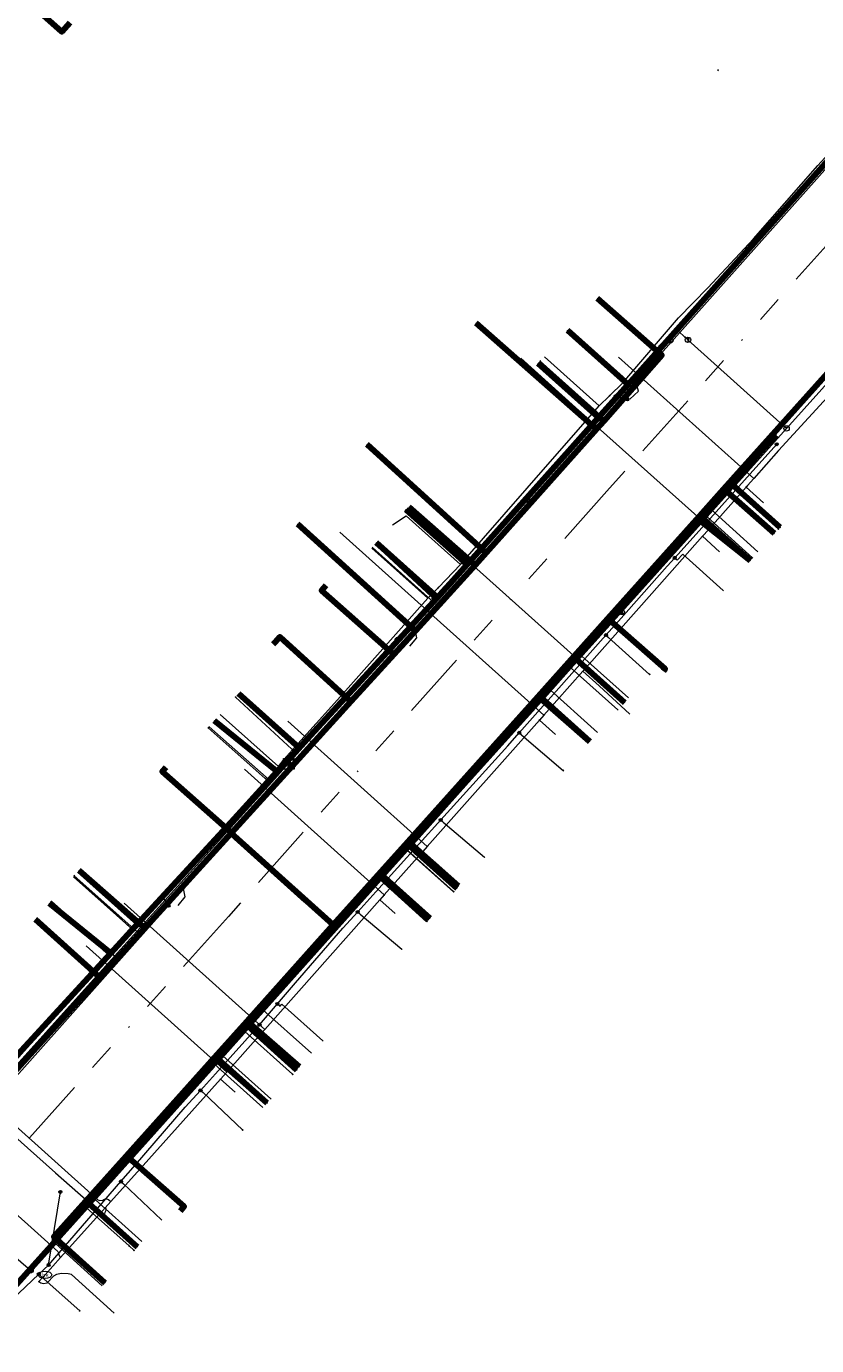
# Model space of a CAD drawing. Header units: metres. Extents: x 98902 to 136161, y 449037 to 499677.
# Tile 69 of 200: x 113226 to 113284, y 483434 to 483532. Entities that reach past the tile are written whole.
import ezdxf
from ezdxf.enums import TextEntityAlignment as Align
from ezdxf.lldxf.tags import DXFTag

# ---------------------------------------------------------------- set-up
doc = ezdxf.new("R2010")
doc.units = ezdxf.units.M
doc.linetypes.add('RI-OVERIG', pattern=[17, 5, -2, 2, -2, 0, -2, 2, -2])
for name, color, linetype, lineweight in [('B-WE-KL-DATA-G', 90, 'KL-DATA-N', 18), ('B-WE-KL-DATA_HULPSTUK-S', 90, 'Continuous', 25), ('B-WE-KL-DATA_KABELBED-G', 90, 'Continuous', 100), ('B-WE-KL-DATA_MANTELBUIS-G', 90, 'Continuous', 100), ('B-WE-KL-ET_LS-G', 190, 'KL-LS-N', 18), ('B-WE-KL-ET_LS_HULPSTUK-S', 190, 'Continuous', 25), ('B-WE-KL-GAS_LD-G', 50, 'KL-GAS-LD-N', 18), ('B-WE-KL-GAS_LD_HULPSTUK-S', 50, 'Continuous', 25), ('B-WE-KL-WATER-G', 170, 'KL-WATER-N', 18), ('B-WE-KL-WATER-S', 170, 'Continuous', 25), ('B-WE-KL-WATER_HULPSTUK-S', 170, 'Continuous', 25), ('B-WE-RI-VRIJVERVAL-G', 210, 'RI-OVERIG', 18), ('B-WE-RI-VRIJVERVAL_HULPSTUK-S', 210, 'Continuous', 25)]:
    doc.layers.add(name, color=color, linetype=linetype, lineweight=lineweight)
doc.styles.add('NLCS-ISO', font='NLCS-ISO.ttf')
doc.styles.get("Standard").update_dxf_attribs({"font": 'arial.ttf'})
tags = doc.linetypes.add('KL-DATA-N', pattern='A,4,-1,[101,NLCS.SHX,S=0.5,R=0,X=0,Y=0],-1,4,-1,["D",Standard,S=1,R=0,X=-0.25,Y=-0.5],-1.5', length=12.5).pattern_tags.tags
tags[18] = DXFTag(74, 10)
tags = doc.linetypes.add('KL-GAS-LD-N', pattern='A,4,-1,[69,NLCS.SHX,S=0.5,R=0,X=0,Y=0],-1,4,-1,["L",Standard,S=1,R=0,X=0.25,Y=-0.5],-2', length=13).pattern_tags.tags
tags[18] = DXFTag(74, 10)
tags = doc.linetypes.add('KL-LS-N', pattern='A,4,-1,[103,NLCS.SHX,S=0.75,R=0,X=0,Y=0],-1,4,-1,["L",Standard,S=1,R=0,X=0,Y=-0.5],-2', length=13).pattern_tags.tags
tags[18] = DXFTag(74, 10)
doc.linetypes.add('KL-WATER-N', pattern='A,7,-0.5,[168,NLCS.SHX,S=0.75,R=0,X=0.75,Y=0],-2', length=9.5)

# ---------------------------------------------------------------- blocks, each defined once
blk = doc.blocks.new('SKL-WTB_HULP_KAST-SO')
at = {"color": 0, "linetype": 'ByBlock', "lineweight": 18}
for points in [[(-2, 2), (2, 2), (2, 1.68), (-2, 1.68)], [(-2, 1.52), (2, 1.52), (2, -2), (-2, -2)]]:
    blk.add_lwpolyline(points, close=True, dxfattribs=at)
at = {"color": 0, "linetype": 'ByBlock', "lineweight": 18, "style": 'NLCS-ISO'}
blk.add_text('kast', height=1.5, dxfattribs=at).set_placement((0, 0), align=Align.MIDDLE_CENTER)
at = {"color": 0, "linetype": 'ByBlock', "lineweight": 18, "style": 'NLCS-ISO', "flags": 1}
for tag, p in [('TYPE', (2.5, 0)), ('OMSCHRIJVING', (2.5, -3)), ('LABEL', (2.5, -1.5))]:
    blk.add_attdef(tag, p, '', height=1, dxfattribs=at)
blk = doc.blocks.new('SKL-WTB_HULP_OVERIG-SO')
at = {"color": 0, "linetype": 'ByBlock', "lineweight": 18}
for points in [[(-0.14, 0.14), (0.14, -0.14)], [(0.14, 0.14), (-0.14, -0.14)]]:
    blk.add_lwpolyline(points, dxfattribs=at)
at = {"color": 0, "linetype": 'ByBlock', "lineweight": 18, "style": 'NLCS-ISO', "flags": 1}
for tag, p in [('TYPE', (1.5, 0)), ('OMSCHRIJVING', (1.5, -3)), ('LABEL', (1.5, -1.5))]:
    blk.add_attdef(tag, p, '', height=1, dxfattribs=at)
blk = doc.blocks.new('SKL-WATER_BRANDKRAAN_BRANDPUT-SO')
at = {"color": 0, "linetype": 'ByBlock', "lineweight": 18}
blk.add_ellipse((0, 0), major_axis=(2.5, 0), ratio=0.54, dxfattribs=at)
at = {"color": 0, "linetype": 'ByBlock', "lineweight": 18, "style": 'NLCS-ISO'}
blk.add_text('bk', height=1.5, dxfattribs=at).set_placement((0.16, 0), align=Align.MIDDLE_CENTER)
blk = doc.blocks.new('SKL-WTB_HULP_BLAASGAT-SO')
at = {"color": 0, "linetype": 'ByBlock', "lineweight": 18}
for points in [[(0.4, 0.73), (-0.4, 0.09)], [(-0.4, 0.73), (0.4, 0.09)], [(0, 0.41), (0, -0.87)]]:
    blk.add_lwpolyline(points, dxfattribs=at)
blk.add_circle((0, 0), 1, dxfattribs=at)
at = {"color": 0, "linetype": 'ByBlock', "lineweight": 18, "style": 'NLCS-ISO', "flags": 1}
for tag, p in [('TYPE', (1.5, 0)), ('OMSCHRIJVING', (1.5, -3)), ('LABEL', (1.5, -1.5))]:
    blk.add_attdef(tag, p, '', height=1, dxfattribs=at)
blk = doc.blocks.new('SKL-WTB_HULP_SIFON-SO')
at = {"linetype": 'ByBlock', "lineweight": 18}
h = blk.add_hatch(color=0, dxfattribs=at)
h.dxf.hatch_style = 1
h.paths.add_polyline_path([(0.13, -0.53), (-0.13, -0.53), (-0.13, -0.8), (0.13, -0.8)])
at = {"color": 0, "linetype": 'ByBlock', "lineweight": 18}
blk.add_lwpolyline([(0.33, 0.8), (0.33, -0.53), (-0.33, -0.53), (-0.33, 0.8)], dxfattribs=at)
blk.add_lwpolyline([(0.13, -0.8), (-0.13, -0.8), (-0.13, -0.53), (0.13, -0.53)], close=True, dxfattribs=at)
blk.add_circle((0, 0), 1, dxfattribs=at)
at = {"color": 0, "linetype": 'ByBlock', "lineweight": 18, "style": 'NLCS-ISO', "flags": 1}
for tag, p in [('TYPE', (1.5, 0)), ('OMSCHRIJVING', (1.5, -3)), ('LABEL', (1.5, -1.5))]:
    blk.add_attdef(tag, p, '', height=1, dxfattribs=at)
blk = doc.blocks.new('SKL-WTB_HULP_T STUK-SO')
at = {"color": 0, "linetype": 'ByBlock', "lineweight": 18}
blk.add_circle((0, 0), 1, dxfattribs=at)
at = {"color": 0, "linetype": 'ByBlock', "lineweight": -2, "style": 'NLCS-ISO'}
blk.add_text('T', height=1, dxfattribs=at).set_placement((0, 0), align=Align.MIDDLE_CENTER)
at = {"color": 0, "linetype": 'ByBlock', "lineweight": 18, "style": 'NLCS-ISO', "flags": 1}
for tag, p in [('TYPE', (1.5, 0)), ('OMSCHRIJVING', (1.5, -3)), ('LABEL', (1.5, -1.5))]:
    blk.add_attdef(tag, p, '', height=1, dxfattribs=at)
blk = doc.blocks.new('SKL-WTB_HULP_MOF-SO')
at = {"linetype": 'ByBlock', "lineweight": 18}
h = blk.add_hatch(color=0, dxfattribs=at)
h.dxf.hatch_style = 1
h.paths.add_polyline_path([(-0.5625, 0, 1), (0.5625, 0, 1)])
at = {"color": 0, "linetype": 'ByBlock', "lineweight": 18}
blk.add_circle((0, 0), 0.5625, dxfattribs=at)
at = {"color": 0, "linetype": 'ByBlock', "lineweight": 18, "style": 'NLCS-ISO', "flags": 1}
for tag, p in [('TYPE', (1.5, 0)), ('OMSCHRIJVING', (1.5, -3)), ('LABEL', (1.5, -1.5))]:
    blk.add_attdef(tag, p, '', height=1, dxfattribs=at)
blk = doc.blocks.new('SRI-HULP_OVERIG-SO')
at = {"color": 0, "linetype": 'ByBlock', "lineweight": 18}
for points in [[(-0.14, 0.14), (0.14, -0.14)], [(0.14, 0.14), (-0.14, -0.14)]]:
    blk.add_lwpolyline(points, dxfattribs=at)
at = {"color": 0, "linetype": 'ByBlock', "lineweight": 18, "style": 'NLCS-ISO', "flags": 1}
for tag, p in [('TYPE', (1.5, 0)), ('OMSCHRIJVING', (1.5, -3)), ('LABEL', (1.5, -1.5))]:
    blk.add_attdef(tag, p, '', height=1, dxfattribs=at)

msp = doc.modelspace()

# ---------------------------------------------------------------- linework, layer by layer
at = {"layer": 'B-WE-KL-DATA-G', "flags": 128}
for points in [[(113222.084, 483451.693), (113231.834, 483462.627), (113233.026, 483464.069), (113233.417, 483464.47), (113238.737, 483470.378), (113244.312, 483476.541), (113244.74, 483477.075), (113245.762, 483478.221), (113248.694, 483481.495), (113255.418, 483489.033), (113256.192, 483489.838), (113257.84, 483491.548), (113262.78, 483497.208), (113268.131, 483503.323), (113268.914, 483504.078), (113269.886, 483505.037), (113274.037, 483509.849), (113276.201, 483512.078), (113279.605, 483515.717), (113284.378, 483521.18), (113289.581, 483526.857), (113290.412, 483529.429), (113289.508, 483530.566), (113283.602, 483535.809), (113280.879, 483538.274), (113278.87, 483540.093), (113278.403, 483540.515), (113274.223, 483544.3), (113271.777, 483546.476), (113269.598, 483548.415), (113264.755, 483552.725), (113262.497, 483554.747), (113260.265, 483556.739), (113257.093, 483559.547), (113256.198, 483560.372), (113255.867, 483560.66), (113253.451, 483562.764), (113251.971, 483564.117), (113251.243, 483564.515)], [(113269.886, 483505.037), (113274.037, 483509.849), (113276.201, 483512.078), (113279.605, 483515.717), (113284.378, 483521.18), (113289.581, 483526.857), (113290.412, 483529.429), (113289.508, 483530.566), (113283.602, 483535.809)], [(113228.834, 483531.767), (113228.232, 483531.098), (113224.144, 483534.776), (113217.988, 483527.926), (113215.649, 483525.322), (113209.699, 483518.701), (113201.441, 483526.075), (113201.047, 483525.634), (113196.678, 483520.799), (113196.455, 483520.999)], [(113222.084, 483451.693), (113223.116, 483450.502), (113227.763, 483446.365), (113230.04, 483444.344), (113230.476, 483444.566), (113231.509, 483446.139), (113233.075, 483447.608), (113239.355, 483454.615), (113240.769, 483456.211), (113242.945, 483458.667), (113244.647, 483460.542), (113248.311, 483464.625), (113251.896, 483468.531), (113252.672, 483469.425), (113253.628, 483470.527), (113264.284, 483482.424), (113265.317, 483483.525), (113266.632, 483484.928), (113276.196, 483495.842), (113277.213, 483496.928), (113277.938, 483497.702), (113281.691, 483501.897), (113289.636, 483510.816), (113299.311, 483521.47), (113299.662, 483521.804), (113300.214, 483521.432), (113300.798, 483522.094), (113305.007, 483526.793), (113306.634, 483528.13), (113310.033, 483528.379), (113311.986, 483528.222), (113313.992, 483527.706), (113316.891, 483526.693), (113318.913, 483526.082), (113321.17, 483525.519), (113324.267, 483525.249), (113327.536, 483525.31), (113330.623, 483525.421), (113331.242, 483525.499)], [(113277.938, 483497.702), (113281.691, 483501.897), (113289.636, 483510.816), (113299.311, 483521.47), (113299.662, 483521.804), (113300.214, 483521.432), (113300.994, 483520.906), (113302.63, 483519.516)], [(113267.977, 483511.33), (113272.799, 483507.086), (113268.47, 483502.195), (113267.929, 483501.583), (113259.751, 483492.405), (113258.92, 483491.492), (113254.486, 483486.618), (113252.888, 483484.861), (113249.695, 483481.352), (113245.32, 483476.543), (113245.093, 483476.74)], [(113245.093, 483476.74), (113245.32, 483476.543), (113240.839, 483471.618), (113240.801, 483471.576), (113248.391, 483464.766), (113251.732, 483468.497), (113253.938, 483470.954), (113263.604, 483481.745), (113268.784, 483487.529), (113275.605, 483495.144), (113277.406, 483497.155), (113289.66, 483510.836), (113289.882, 483510.638), (113289.993, 483510.539), (113290.104, 483510.439)], [(113258.984, 483509.5), (113267.929, 483501.583), (113259.751, 483492.405), (113258.92, 483491.492), (113254.486, 483486.618), (113252.888, 483484.861), (113249.695, 483481.352), (113245.32, 483476.543), (113245.093, 483476.74)], [(113265.701, 483508.792), (113269.886, 483505.037)], [(113263.616, 483506.468), (113268.47, 483502.195), (113267.929, 483501.583), (113259.751, 483492.405), (113258.92, 483491.492), (113254.486, 483486.618), (113252.888, 483484.861), (113249.695, 483481.352), (113245.32, 483476.543), (113245.093, 483476.74)], [(113264.066, 483506.97), (113268.131, 483503.323)], [(113268.914, 483504.078), (113269.886, 483505.037)], [(113268.131, 483503.323), (113268.914, 483504.078)], [(113257.84, 483491.548), (113262.78, 483497.208), (113268.131, 483503.323)], [(113250.871, 483500.483), (113259.751, 483492.405), (113258.92, 483491.492), (113254.486, 483486.618), (113252.888, 483484.861), (113249.695, 483481.352), (113245.32, 483476.543), (113245.093, 483476.74)], [(113277.213, 483496.928), (113277.938, 483497.702)], [(113277.938, 483497.702), (113281.633, 483494.386)], [(113245.093, 483476.74), (113245.32, 483476.543), (113240.839, 483471.618), (113240.801, 483471.576), (113248.391, 483464.766), (113251.732, 483468.497), (113253.938, 483470.954), (113263.604, 483481.745), (113268.784, 483487.529), (113275.605, 483495.144), (113277.406, 483497.155), (113281.16, 483493.852)], [(113276.196, 483495.842), (113277.213, 483496.928)], [(113253.993, 483495.828), (113258.92, 483491.492), (113254.486, 483486.618), (113252.888, 483484.861), (113249.695, 483481.352), (113245.32, 483476.543), (113245.093, 483476.74)], [(113266.632, 483484.928), (113276.196, 483495.842)], [(113276.196, 483495.842), (113279.931, 483492.49)], [(113245.093, 483476.74), (113245.32, 483476.543), (113240.839, 483471.618), (113240.801, 483471.576), (113248.391, 483464.766), (113251.732, 483468.497), (113253.938, 483470.954), (113263.604, 483481.745), (113268.784, 483487.529), (113275.605, 483495.144), (113279.357, 483491.843)], [(113252.799, 483494.482), (113253.798, 483495.152), (113257.84, 483491.548)], [(113245.743, 483494.571), (113254.486, 483486.618), (113252.888, 483484.861), (113249.695, 483481.352), (113245.32, 483476.543), (113245.093, 483476.74)], [(113251.253, 483492.75), (113255.418, 483489.033)], [(113256.192, 483489.838), (113257.84, 483491.548)], [(113247.841, 483489.976), (113247.507, 483489.597), (113252.888, 483484.861), (113249.695, 483481.352), (113245.32, 483476.543), (113245.093, 483476.74)], [(113255.418, 483489.033), (113256.192, 483489.838)], [(113245.762, 483478.221), (113248.694, 483481.495), (113255.418, 483489.033)], [(113272.909, 483483.624), (113273.045, 483483.779), (113268.784, 483487.529), (113263.604, 483481.745), (113253.938, 483470.954), (113251.732, 483468.497), (113248.391, 483464.766), (113240.801, 483471.576), (113240.839, 483471.618), (113245.32, 483476.543), (113245.093, 483476.74)], [(113244.089, 483485.794), (113244.43, 483486.167), (113249.695, 483481.352), (113245.32, 483476.543), (113245.093, 483476.74)], [(113265.317, 483483.525), (113266.632, 483484.928)], [(113266.632, 483484.928), (113270.312, 483481.627)], [(113264.284, 483482.424), (113265.317, 483483.525)], [(113241.469, 483482.052), (113245.762, 483478.221)], [(113253.628, 483470.527), (113264.284, 483482.424)], [(113264.284, 483482.424), (113268.02, 483479.073)], [(113245.093, 483476.74), (113245.32, 483476.543), (113240.839, 483471.618), (113240.801, 483471.576), (113248.391, 483464.766), (113251.732, 483468.497), (113253.938, 483470.954), (113263.604, 483481.745), (113267.411, 483478.394)], [(113239.991, 483480.396), (113244.312, 483476.541)], [(113244.74, 483477.075), (113245.762, 483478.221)], [(113244.312, 483476.541), (113244.74, 483477.075)], [(113245.093, 483476.74), (113245.32, 483476.543), (113240.839, 483471.618), (113240.801, 483471.576), (113234.386, 483464.525), (113231.062, 483460.871), (113222.279, 483451.217), (113216.733, 483445.294), (113211.415, 483450.03), (113211.552, 483450.185)], [(113245.093, 483476.74), (113245.32, 483476.543), (113240.839, 483471.618), (113240.801, 483471.576), (113234.386, 483464.525), (113231.062, 483460.871), (113222.279, 483451.217), (113217.536, 483455.391)], [(113245.093, 483476.74), (113245.32, 483476.543), (113240.839, 483471.618), (113240.801, 483471.576), (113234.386, 483464.525), (113231.062, 483460.871), (113226.264, 483465.175)], [(113231.424, 483438.184), (113227.645, 483441.6), (113233.032, 483447.615), (113239.6, 483454.949), (113242.001, 483457.63), (113248.391, 483464.766), (113240.801, 483471.576), (113240.839, 483471.618), (113245.32, 483476.543), (113245.093, 483476.74)], [(113245.093, 483476.74), (113245.32, 483476.543), (113240.839, 483471.618), (113240.801, 483471.576), (113234.386, 483464.525), (113229.511, 483468.815)], [(113237.038, 483443.542), (113237.309, 483443.851), (113233.032, 483447.615), (113239.6, 483454.949), (113242.001, 483457.63), (113248.391, 483464.766), (113240.801, 483471.576), (113240.839, 483471.618), (113245.32, 483476.543), (113245.093, 483476.74)], [(113233.417, 483464.47), (113238.737, 483470.378), (113244.312, 483476.541)], [(113235.948, 483476.465), (113235.679, 483476.159), (113240.839, 483471.618), (113245.32, 483476.543), (113245.093, 483476.74)], [(113245.093, 483476.74), (113245.32, 483476.543), (113240.839, 483471.618), (113240.801, 483471.576), (113248.391, 483464.766), (113242.001, 483457.63), (113239.6, 483454.949), (113243.463, 483451.548)], [(113245.093, 483476.74), (113245.32, 483476.543), (113240.839, 483471.618), (113240.801, 483471.576), (113248.391, 483464.766), (113242.001, 483457.63), (113245.871, 483454.225)], [(113245.093, 483476.74), (113245.32, 483476.543), (113240.839, 483471.618), (113240.801, 483471.576), (113248.391, 483464.766), (113251.732, 483468.497), (113253.938, 483470.954), (113257.695, 483467.647)], [(113245.093, 483476.74), (113245.32, 483476.543), (113240.839, 483471.618), (113240.801, 483471.576), (113248.391, 483464.766), (113251.732, 483468.497), (113255.424, 483465.117)], [(113252.672, 483469.425), (113253.628, 483470.527)], [(113253.628, 483470.527), (113257.309, 483467.224)], [(113251.896, 483468.531), (113252.672, 483469.425)], [(113229.083, 483468.336), (113233.417, 483464.47)], [(113242.945, 483458.667), (113244.647, 483460.542), (113248.311, 483464.625), (113251.896, 483468.531)], [(113251.896, 483468.531), (113255.544, 483465.257)], [(113227.467, 483466.524), (113231.834, 483462.627)], [(113233.026, 483464.069), (113233.417, 483464.47)], [(113231.834, 483462.627), (113233.026, 483464.069)], [(113222.084, 483451.693), (113231.834, 483462.627)], [(113240.769, 483456.211), (113242.945, 483458.667)], [(113242.945, 483458.667), (113246.771, 483455.234)], [(113239.355, 483454.615), (113240.769, 483456.211)], [(113231.509, 483446.139), (113233.075, 483447.608), (113239.355, 483454.615)], [(113239.355, 483454.615), (113243.155, 483451.205)], [(113222.084, 483451.693), (113223.116, 483450.502), (113227.763, 483446.365), (113230.04, 483444.344)], [(113230.476, 483444.566), (113231.509, 483446.139)], [(113230.04, 483444.344), (113227.475, 483441.345), (113231.234, 483437.973)], [(113230.04, 483444.344), (113230.476, 483444.566)], [(113230.476, 483444.566), (113234.172, 483441.248)]]:
    msp.add_lwpolyline(points, dxfattribs=at)
at = {"layer": 'B-WE-KL-DATA_KABELBED-G', "flags": 128}
for points in [[(113228.834, 483531.767), (113228.232, 483531.098), (113224.144, 483534.776)], [(113215.651, 483445.041), (113215.652, 483445.042), (113217.299, 483446.834), (113219.284, 483448.995), (113221.921, 483451.864), (113231.863, 483462.683), (113233.891, 483464.89), (113244.238, 483476.149), (113245.86, 483477.913), (113256.131, 483489.091), (113256.533, 483489.528), (113257.106, 483490.151), (113258.339, 483491.532), (113265.898, 483500), (113268.097, 483502.464), (113268.493, 483502.907), (113270.289, 483504.919), (113289.236, 483526.143)], [(113267.977, 483511.33), (113272.799, 483507.086), (113268.47, 483502.195)], [(113277.406, 483497.155), (113289.66, 483510.836)], [(113258.984, 483509.5), (113267.929, 483501.583)], [(113268.493, 483502.907), (113270.289, 483504.919), (113265.819, 483508.924)], [(113263.616, 483506.468), (113268.47, 483502.195)], [(113268.493, 483502.907), (113268.097, 483502.464), (113263.616, 483506.468)], [(113267.929, 483501.583), (113259.751, 483492.405)], [(113268.47, 483502.195), (113267.929, 483501.583)], [(113278.288, 483497.835), (113280.224, 483500), (113281.277, 483501.177)], [(113250.871, 483500.483), (113259.751, 483492.405)], [(113224.247, 483437.372), (113226.18, 483439.535), (113227.449, 483440.955), (113227.841, 483441.394), (113230.246, 483444.084), (113239.435, 483454.365), (113239.506, 483454.444), (113239.827, 483454.804), (113242.032, 483457.271), (113251.621, 483468), (113252.016, 483468.441), (113254.018, 483470.681), (113263.409, 483481.188), (113263.802, 483481.627), (113266.406, 483484.541), (113275.595, 483494.822), (113277.992, 483497.504), (113278.288, 483497.835)], [(113275.595, 483494.822), (113277.992, 483497.504), (113281.557, 483494.301)], [(113275.605, 483495.144), (113277.406, 483497.155)], [(113281.16, 483493.852), (113277.406, 483497.155)], [(113253.993, 483495.828), (113258.92, 483491.492)], [(113256.533, 483489.528), (113257.106, 483490.151), (113258.339, 483491.532), (113253.797, 483495.601)], [(113268.784, 483487.529), (113275.605, 483495.144)], [(113275.595, 483494.822), (113279.353, 483491.845)], [(113279.357, 483491.843), (113275.605, 483495.144)], [(113245.743, 483494.571), (113254.486, 483486.618)], [(113256.533, 483489.528), (113256.131, 483489.091), (113251.601, 483493.139)], [(113259.751, 483492.405), (113258.92, 483491.492)], [(113258.92, 483491.492), (113254.486, 483486.618)], [(113247.841, 483489.976), (113247.507, 483489.597), (113252.888, 483484.861)], [(113263.604, 483481.745), (113268.784, 483487.529)], [(113272.909, 483483.624), (113273.045, 483483.779), (113268.784, 483487.529)], [(113244.089, 483485.794), (113244.43, 483486.167), (113249.695, 483481.352)], [(113254.486, 483486.618), (113252.888, 483484.861)], [(113243.933, 483485.619), (113244.089, 483485.794), (113243.933, 483485.619)], [(113252.888, 483484.861), (113249.695, 483481.352)], [(113263.409, 483481.188), (113263.802, 483481.627), (113266.406, 483484.541), (113270.015, 483481.297)], [(113244.238, 483476.149), (113245.86, 483477.913), (113241.368, 483481.939)], [(113249.695, 483481.352), (113245.32, 483476.543)], [(113253.938, 483470.954), (113263.604, 483481.745)], [(113263.409, 483481.188), (113263.802, 483481.627), (113267.411, 483478.394)], [(113267.411, 483478.394), (113263.604, 483481.745)], [(113244.238, 483476.149), (113239.571, 483479.924)], [(113235.948, 483476.465), (113235.679, 483476.159), (113240.839, 483471.618)], [(113245.32, 483476.543), (113240.839, 483471.618)], [(113245.093, 483476.74), (113245.32, 483476.543)], [(113240.801, 483471.576), (113234.386, 483464.525)], [(113240.839, 483471.618), (113240.801, 483471.576)], [(113248.391, 483464.766), (113240.801, 483471.576)], [(113251.621, 483468), (113252.016, 483468.441), (113254.018, 483470.681), (113257.558, 483467.501)], [(113251.732, 483468.497), (113253.938, 483470.954)], [(113257.695, 483467.647), (113253.938, 483470.954)], [(113229.511, 483468.815), (113234.386, 483464.525)], [(113231.863, 483462.683), (113233.891, 483464.89), (113229.511, 483468.815)], [(113248.391, 483464.766), (113251.732, 483468.497)], [(113251.621, 483468), (113252.016, 483468.441), (113255.554, 483465.269)], [(113255.424, 483465.117), (113251.732, 483468.497)], [(113231.863, 483462.683), (113227.315, 483466.353)], [(113231.062, 483460.871), (113226.264, 483465.175)], [(113234.386, 483464.525), (113231.062, 483460.871)], [(113242.001, 483457.63), (113248.391, 483464.766)], [(113231.062, 483460.871), (113222.279, 483451.217)], [(113239.6, 483454.949), (113242.001, 483457.63)], [(113245.871, 483454.225), (113242.001, 483457.63)], [(113239.435, 483454.365), (113239.506, 483454.444), (113239.827, 483454.804), (113242.032, 483457.271), (113245.667, 483454.004)], [(113233.032, 483447.615), (113239.6, 483454.949)], [(113239.435, 483454.365), (113239.506, 483454.444), (113239.827, 483454.804), (113243.463, 483451.548)], [(113243.463, 483451.548), (113239.6, 483454.949)], [(113231.424, 483438.184), (113227.645, 483441.6), (113233.032, 483447.615)], [(113237.038, 483443.542), (113237.309, 483443.851), (113233.032, 483447.615)], [(113227.449, 483440.955), (113227.841, 483441.394), (113230.246, 483444.084), (113233.828, 483440.865)], [(113227.449, 483440.955), (113227.841, 483441.394), (113231.424, 483438.185)]]:
    msp.add_lwpolyline(points, dxfattribs=at)
at = {"layer": 'B-WE-KL-DATA_MANTELBUIS-G', "flags": 128}
msp.add_lwpolyline([(113241.117, 483471.292), (113246.327, 483466.617)], dxfattribs=at)
at = {"layer": 'B-WE-KL-ET_LS-G', "flags": 128}
for points in [[(113304.122, 483363.252), (113302.908, 483361.904), (113282.972, 483379.781), (113269.915, 483391.487), (113269.823, 483391.744), (113269.889, 483391.97), (113270.758, 483392.939), (113270.79, 483393.056), (113270.745, 483393.156), (113263.867, 483399.322), (113262.776, 483399.096), (113261.969, 483399.046), (113261.308, 483399.121), (113255.891, 483403.954), (113236.203, 483421.52), (113221.564, 483434.581), (113221.464, 483434.787), (113221.349, 483436.722), (113221.252, 483436.925), (113214.403, 483443.193), (113215.891, 483443.496), (113222.018, 483450.364), (113237.275, 483467.467), (113254.47, 483486.743), (113270.85, 483505.104), (113287.142, 483523.367), (113290.349, 483526.962), (113290.451, 483528.686), (113289.89, 483530.447), (113256.043, 483560.617), (113254.826, 483561.702), (113252.809, 483563.5), (113250.195, 483564.748), (113247.404, 483564.405), (113242.09, 483569.141), (113242.288, 483572.068), (113241.073, 483574.784), (113240.472, 483575.321), (113231.762, 483582.993), (113221.831, 483591.888), (113216.255, 483596.845), (113204.286, 483607.485)], [(113270.107, 483504.845), (113269.923, 483505.015), (113265.774, 483508.873)], [(113215.83, 483444.6), (113216.12, 483444.63), (113217.16, 483445.83), (113218.64, 483447.55), (113219.654, 483448.722), (113221.525, 483450.884), (113224.74, 483454.6), (113224.82, 483454.69), (113230.71, 483461.29), (113231.763, 483462.472), (113233.488, 483464.408), (113235.68, 483466.87), (113236.68, 483467.99), (113236.79, 483468.11), (113240.62, 483472.3), (113242.96, 483474.86), (113243.517, 483475.47), (113245.505, 483477.649), (113249.12, 483481.61), (113253.09, 483485.95), (113253.17, 483486.03), (113255.27, 483488.37), (113255.84, 483489.004), (113258.147, 483491.568), (113259.48, 483493.05), (113265.1, 483499.28), (113266.63, 483501.05), (113267.942, 483502.487), (113269.36, 483504.04), (113270.107, 483504.845), (113271.16, 483505.98), (113272.71, 483507.76)], [(113267.942, 483502.487), (113267.757, 483502.656), (113267.957, 483502.875), (113263.766, 483506.635)], [(113270.41, 483503.813), (113271.052, 483504.425), (113270.85, 483505.104)], [(113269.36, 483504.04), (113270.23, 483503.82), (113270.23, 483503.81)], [(113242.91, 483457.36), (113244.243, 483458.902), (113245.59, 483460.46), (113249.1, 483464.52), (113250.201, 483465.738), (113251.54, 483467.22), (113256.366, 483472.566), (113257.57, 483473.9), (113261.34, 483478.07), (113262.199, 483479.04), (113263.58, 483480.6), (113268.639, 483486.293), (113269.56, 483487.33), (113273.19, 483491.41), (113273.751, 483492.035), (113275.55, 483494.04), (113279.35, 483498.27), (113281.32, 483500.47)], [(113258.147, 483491.568), (113257.961, 483491.735), (113253.721, 483495.515)], [(113255.84, 483489.004), (113255.654, 483489.171), (113251.492, 483493.017)], [(113273.751, 483492.035), (113273.937, 483491.868), (113274.338, 483492.315), (113277.349, 483489.613)], [(113253.17, 483486.03), (113253.09, 483485.95), (113253.09, 483485.96)], [(113254.062, 483485.473), (113254.592, 483486.083), (113254.47, 483486.743)], [(113268.639, 483486.293), (113268.825, 483486.127), (113271.885, 483483.382)], [(113245.505, 483477.649), (113245.321, 483477.818), (113241.138, 483481.68)], [(113243.517, 483475.47), (113243.332, 483475.638), (113239.107, 483479.404)], [(113262.199, 483479.04), (113262.386, 483478.874), (113265.474, 483476.235)], [(113256.366, 483472.566), (113256.552, 483472.399), (113259.628, 483469.809)], [(113233.488, 483464.408), (113233.301, 483464.575), (113229.151, 483468.412)], [(113236.868, 483466.205), (113237.378, 483466.862), (113237.275, 483467.467)], [(113231.763, 483462.472), (113231.576, 483462.639), (113227.425, 483466.476)], [(113235.68, 483466.87), (113236.15, 483466.2), (113236.15, 483466.19)], [(113250.201, 483465.738), (113250.387, 483465.571), (113253.484, 483462.961)], [(113244.243, 483458.902), (113244.432, 483458.739), (113244.564, 483458.891), (113247.604, 483456.163)], [(113222.74, 483433.73), (113223, 483435.52), (113226.521, 483438.833), (113227.24, 483439.51), (113228.82, 483441.33), (113232.618, 483445.713), (113233.69, 483446.95), (113237.4, 483451.23), (113238.528, 483452.484), (113239.63, 483453.71), (113242.91, 483457.36)], [(113238.528, 483452.484), (113238.714, 483452.317), (113241.66, 483449.539)], [(113232.618, 483445.713), (113232.807, 483445.549), (113235.631, 483442.874)], [(113227.24, 483439.51), (113228.12, 483444.94)], [(113226.521, 483438.833), (113226.692, 483438.651), (113229.555, 483436.102)]]:
    msp.add_lwpolyline(points, dxfattribs=at)
at = {"layer": 'B-WE-KL-GAS_LD-G', "flags": 128}
for points in [[(113300.239, 483521.824), (113294.306, 483515.275), (113282.057, 483501.644)], [(113273.62, 483508.412), (113273.42, 483508.189), (113270.415, 483504.839), (113269.408, 483503.715), (113268.273, 483502.458), (113262.765, 483496.359)], [(113265.841, 483508.948), (113270.415, 483504.839)], [(113274.508, 483508.427), (113274.024, 483508.862), (113273.62, 483508.412)], [(113282.057, 483501.644), (113274.732, 483508.226), (113274.508, 483508.427)], [(113268.273, 483502.458), (113263.699, 483506.56)], [(113282.057, 483501.644), (113278.068, 483497.205), (113276.15, 483495.07), (113269.811, 483488.015)], [(113278.068, 483497.205), (113281.444, 483494.176)], [(113262.765, 483496.359), (113258.365, 483491.486), (113255.863, 483488.715), (113245.909, 483477.692), (113243.817, 483475.375), (113233.79, 483464.272), (113232.142, 483462.447), (113221.688, 483450.87), (113220.88, 483449.975), (113220.251, 483449.27), (113217.582, 483446.279), (113225.909, 483439.127)], [(113258.365, 483491.486), (113253.787, 483495.59)], [(113276.15, 483495.07), (113279.529, 483492.042)], [(113255.863, 483488.715), (113251.294, 483492.795)], [(113269.811, 483488.015), (113266.068, 483483.85), (113264.089, 483481.647), (113253.912, 483470.321), (113251.926, 483468.111), (113241.819, 483456.862), (113240.18, 483455.039), (113230.054, 483443.77), (113229.091, 483442.698), (113227.903, 483441.363), (113225.909, 483439.127)], [(113266.068, 483483.85), (113269.521, 483480.746)], [(113245.909, 483477.692), (113241.266, 483481.824)], [(113264.089, 483481.647), (113267.549, 483478.547)], [(113243.817, 483475.375), (113239.172, 483479.477)], [(113253.912, 483470.321), (113257.324, 483467.241)], [(113233.79, 483464.272), (113229.154, 483468.415)], [(113251.926, 483468.111), (113255.35, 483465.041)], [(113232.142, 483462.447), (113227.445, 483466.499)], [(113241.819, 483456.862), (113245.372, 483453.676)], [(113240.18, 483455.039), (113243.743, 483451.861)], [(113230.054, 483443.77), (113233.218, 483440.933)], [(113227.903, 483441.363), (113231.42, 483438.181)], [(113233.218, 483440.933), (113233.59, 483440.599)], [(113225.909, 483439.127), (113221.531, 483434.215)]]:
    msp.add_lwpolyline(points, dxfattribs=at)
at = {"layer": 'B-WE-KL-WATER-G', "flags": 128}
for points in [[(113299.876, 483520.236), (113299.534, 483519.854), (113299.272, 483519.562), (113299.008, 483519.267), (113298.399, 483518.588), (113293.44, 483513.056), (113281.46, 483500), (113279.614, 483497.92), (113279.155, 483497.403), (113279.041, 483497.275), (113276.369, 483494.264), (113275.905, 483493.741), (113275.809, 483493.633), (113272.04, 483489.387), (113267.188, 483483.921), (113266.922, 483483.622), (113264.027, 483480.359), (113263.695, 483479.986), (113255.37, 483470.607), (113255.038, 483470.232), (113252.178, 483467.011), (113251.846, 483466.637), (113243.301, 483457.011), (113242.836, 483456.487), (113240.487, 483453.84), (113240.022, 483453.317), (113234.049, 483446.659)], [(113276.369, 483494.264), (113266.389, 483503.209), (113262.31, 483506.865)], [(113279.614, 483497.92), (113269.562, 483506.949)], [(113279.041, 483497.275), (113280.336, 483496.12)], [(113264.027, 483480.359), (113253.709, 483489.614), (113248.882, 483493.944)], [(113267.188, 483483.921), (113256.889, 483493.159)], [(113275.809, 483493.633), (113277.08, 483492.49)], [(113266.922, 483483.622), (113268.144, 483482.525)], [(113268.144, 483482.525), (113270.421, 483480.433)], [(113263.695, 483479.986), (113264.898, 483478.906)], [(113255.37, 483470.607), (113245.002, 483479.907)], [(113252.178, 483467.011), (113241.791, 483476.328)], [(113255.038, 483470.232), (113256.191, 483469.198)], [(113243.301, 483457.011), (113232.863, 483466.374)], [(113251.846, 483466.637), (113252.981, 483465.619)], [(113240.487, 483453.84), (113230.032, 483463.218)], [(113242.836, 483456.487), (113243.92, 483455.515)], [(113213.636, 483453.348), (113217.816, 483449.599), (113227.933, 483440.525), (113227.98, 483440.414), (113228.007, 483440.296), (113228.072, 483440.115), (113228.093, 483440.087), (113228.131, 483440.063)], [(113221.042, 483453.196), (113230.901, 483444.352), (113231.053, 483444.315), (113231.268, 483444.337), (113231.408, 483444.391), (113231.55, 483444.416), (113231.69, 483444.373), (113231.873, 483444.233)], [(113240.022, 483453.317), (113241.09, 483452.359)], [(113234.049, 483446.659), (113231.873, 483444.233), (113231.453, 483443.765), (113228.131, 483440.063), (113226.98, 483438.781), (113226.853, 483438.639)], [(113232.234, 483442.484), (113231.448, 483443.19), (113231.418, 483443.28), (113231.438, 483443.441), (113231.511, 483443.587), (113231.514, 483443.672), (113231.496, 483443.729), (113231.453, 483443.765)], [(113232.121, 483435.937), (113228.938, 483438.81), (113228.697, 483438.866), (113228.205, 483438.884), (113227.84, 483438.796), (113227.616, 483438.687), (113227.513, 483438.579)], [(113226.527, 483438.275), (113226.853, 483438.639)], [(113226.527, 483438.275), (113226.671, 483438.192), (113226.866, 483438.14), (113227.132, 483438.186), (113227.3, 483438.346), (113227.513, 483438.579)]]:
    msp.add_lwpolyline(points, dxfattribs=at)
at = {"layer": 'B-WE-RI-VRIJVERVAL-G', "flags": 128}
for points in [[(113297.5, 483529.2), (113268.9, 483497.2)], [(113268.9, 483497.2), (113240.6, 483465.4)], [(113240.6, 483465.4), (113221.98, 483444.7)]]:
    msp.add_lwpolyline(points, dxfattribs=at)

# ---------------------------------------------------------------- block references
at = {"layer": 'B-WE-KL-DATA_HULPSTUK-S', "xscale": 0.2, "yscale": 0.2, "zscale": 0.2}
for name, p in [('SKL-WTB_HULP_OVERIG-SO', (113265.819, 483508.924)), ('SKL-WTB_HULP_OVERIG-SO', (113263.616, 483506.468)), ('SKL-WTB_HULP_OVERIG-SO', (113268.914, 483504.078)), ('SKL-WTB_HULP_MOF-SO', (113268.493, 483502.907)), ('SKL-WTB_HULP_OVERIG-SO', (113268.493, 483502.907)), ('SKL-WTB_HULP_OVERIG-SO', (113268.493, 483502.907)), ('SKL-WTB_HULP_OVERIG-SO', (113281.277, 483501.177)), ('SKL-WTB_HULP_OVERIG-SO', (113278.288, 483497.835)), ('SKL-WTB_HULP_OVERIG-SO', (113278.288, 483497.835)), ('SKL-WTB_HULP_OVERIG-SO', (113277.213, 483496.928)), ('SKL-WTB_HULP_OVERIG-SO', (113253.797, 483495.601)), ('SKL-WTB_HULP_MOF-SO', (113275.595, 483494.822)), ('SKL-WTB_HULP_OVERIG-SO', (113275.595, 483494.822)), ('SKL-WTB_HULP_OVERIG-SO', (113275.595, 483494.822)), ('SKL-WTB_HULP_OVERIG-SO', (113281.557, 483494.301)), ('SKL-WTB_HULP_OVERIG-SO', (113251.601, 483493.139)), ('SKL-WTB_HULP_OVERIG-SO', (113279.353, 483491.845)), ('SKL-WTB_HULP_OVERIG-SO', (113256.192, 483489.838)), ('SKL-WTB_HULP_MOF-SO', (113256.533, 483489.528)), ('SKL-WTB_HULP_OVERIG-SO', (113256.533, 483489.528)), ('SKL-WTB_HULP_OVERIG-SO', (113256.533, 483489.528)), ('SKL-WTB_HULP_OVERIG-SO', (113265.317, 483483.525)), ('SKL-WTB_HULP_OVERIG-SO', (113241.368, 483481.939)), ('SKL-WTB_HULP_MOF-SO', (113263.409, 483481.188)), ('SKL-WTB_HULP_OVERIG-SO', (113263.409, 483481.188)), ('SKL-WTB_HULP_OVERIG-SO', (113263.409, 483481.188)), ('SKL-WTB_HULP_OVERIG-SO', (113270.015, 483481.297)), ('SKL-WTB_HULP_OVERIG-SO', (113239.571, 483479.924)), ('SKL-WTB_HULP_OVERIG-SO', (113267.411, 483478.394)), ('SKL-WTB_HULP_KAST-SO', (113245.093, 483476.74)), ('SKL-WTB_HULP_OVERIG-SO', (113244.74, 483477.075)), ('SKL-WTB_HULP_MOF-SO', (113244.238, 483476.149)), ('SKL-WTB_HULP_OVERIG-SO', (113244.238, 483476.149)), ('SKL-WTB_HULP_OVERIG-SO', (113244.238, 483476.149)), ('SKL-WTB_HULP_OVERIG-SO', (113252.672, 483469.425)), ('SKL-WTB_HULP_OVERIG-SO', (113229.511, 483468.815)), ('SKL-WTB_HULP_MOF-SO', (113251.621, 483468)), ('SKL-WTB_HULP_OVERIG-SO', (113251.621, 483468)), ('SKL-WTB_HULP_OVERIG-SO', (113251.621, 483468)), ('SKL-WTB_HULP_OVERIG-SO', (113257.558, 483467.501)), ('SKL-WTB_HULP_OVERIG-SO', (113227.315, 483466.353)), ('SKL-WTB_HULP_OVERIG-SO', (113255.554, 483465.269)), ('SKL-WTB_HULP_OVERIG-SO', (113233.026, 483464.069)), ('SKL-WTB_HULP_MOF-SO', (113231.863, 483462.683)), ('SKL-WTB_HULP_OVERIG-SO', (113231.863, 483462.683)), ('SKL-WTB_HULP_OVERIG-SO', (113231.863, 483462.683)), ('SKL-WTB_HULP_OVERIG-SO', (113240.769, 483456.211)), ('SKL-WTB_HULP_MOF-SO', (113239.435, 483454.365)), ('SKL-WTB_HULP_OVERIG-SO', (113239.435, 483454.365)), ('SKL-WTB_HULP_OVERIG-SO', (113239.435, 483454.365)), ('SKL-WTB_HULP_OVERIG-SO', (113245.667, 483454.004)), ('SKL-WTB_HULP_OVERIG-SO', (113243.463, 483451.548)), ('SKL-WTB_HULP_OVERIG-SO', (113231.509, 483446.139)), ('SKL-WTB_HULP_MOF-SO', (113227.449, 483440.955)), ('SKL-WTB_HULP_OVERIG-SO', (113227.449, 483440.955)), ('SKL-WTB_HULP_OVERIG-SO', (113227.449, 483440.955)), ('SKL-WTB_HULP_OVERIG-SO', (113233.828, 483440.865)), ('SKL-WTB_HULP_OVERIG-SO', (113231.424, 483438.185))]:
    msp.add_blockref(name, p, dxfattribs=at)
at = {"layer": 'B-WE-KL-ET_LS_HULPSTUK-S', "xscale": 0.2, "yscale": 0.2, "zscale": 0.2}
for name, p in [('SKL-WTB_HULP_OVERIG-SO', (113276.962, 483528.253)), ('SKL-WTB_HULP_OVERIG-SO', (113265.774, 483508.873)), ('SKL-WTB_HULP_MOF-SO', (113272.71, 483507.76)), ('SKL-WTB_HULP_OVERIG-SO', (113263.766, 483506.635)), ('SKL-WTB_HULP_MOF-SO', (113270.107, 483504.845)), ('SKL-WTB_HULP_MOF-SO', (113269.36, 483504.04)), ('SKL-WTB_HULP_MOF-SO', (113270.23, 483503.81)), ('SKL-WTB_HULP_MOF-SO', (113267.942, 483502.487)), ('SKL-WTB_HULP_MOF-SO', (113281.32, 483500.47)), ('SKL-WTB_HULP_OVERIG-SO', (113253.721, 483495.515)), ('SKL-WTB_HULP_OVERIG-SO', (113251.492, 483493.017)), ('SKL-WTB_HULP_MOF-SO', (113273.751, 483492.035)), ('SKL-WTB_HULP_MOF-SO', (113258.147, 483491.568)), ('SKL-WTB_HULP_MOF-SO', (113255.84, 483489.004)), ('SKL-WTB_HULP_OVERIG-SO', (113277.349, 483489.613)), ('SKL-WTB_HULP_MOF-SO', (113253.09, 483485.96)), ('SKL-WTB_HULP_MOF-SO', (113253.17, 483486.03)), ('SKL-WTB_HULP_MOF-SO', (113268.639, 483486.293)), ('SKL-WTB_HULP_OVERIG-SO', (113271.885, 483483.382)), ('SKL-WTB_HULP_OVERIG-SO', (113241.138, 483481.68)), ('SKL-WTB_HULP_OVERIG-SO', (113239.107, 483479.404)), ('SKL-WTB_HULP_MOF-SO', (113262.199, 483479.04)), ('SKL-WTB_HULP_MOF-SO', (113245.505, 483477.649)), ('SKL-WTB_HULP_OVERIG-SO', (113265.474, 483476.235)), ('SKL-WTB_HULP_MOF-SO', (113243.517, 483475.47)), ('SKL-WTB_HULP_MOF-SO', (113256.366, 483472.566)), ('SKL-WTB_HULP_OVERIG-SO', (113259.628, 483469.809)), ('SKL-WTB_HULP_OVERIG-SO', (113229.151, 483468.412)), ('SKL-WTB_HULP_OVERIG-SO', (113227.425, 483466.476)), ('SKL-WTB_HULP_MOF-SO', (113235.68, 483466.87)), ('SKL-WTB_HULP_MOF-SO', (113236.15, 483466.19)), ('SKL-WTB_HULP_MOF-SO', (113250.201, 483465.738)), ('SKL-WTB_HULP_MOF-SO', (113233.488, 483464.408)), ('SKL-WTB_HULP_MOF-SO', (113231.763, 483462.472)), ('SKL-WTB_HULP_OVERIG-SO', (113253.484, 483462.961)), ('SKL-WTB_HULP_MOF-SO', (113244.243, 483458.902)), ('SKL-WTB_HULP_MOF-SO', (113242.91, 483457.36)), ('SKL-WTB_HULP_OVERIG-SO', (113247.604, 483456.163)), ('SKL-WTB_HULP_MOF-SO', (113238.528, 483452.484)), ('SKL-WTB_HULP_OVERIG-SO', (113241.66, 483449.539)), ('SKL-WTB_HULP_MOF-SO', (113232.618, 483445.713)), ('SKL-WTB_HULP_MOF-SO', (113228.12, 483444.94)), ('SKL-WTB_HULP_OVERIG-SO', (113235.631, 483442.874)), ('SKL-WTB_HULP_MOF-SO', (113226.521, 483438.833)), ('SKL-WTB_HULP_MOF-SO', (113227.24, 483439.51)), ('SKL-WTB_HULP_OVERIG-SO', (113229.555, 483436.102))]:
    msp.add_blockref(name, p, dxfattribs=at)
at = {"layer": 'B-WE-KL-GAS_LD_HULPSTUK-S', "xscale": 0.2, "yscale": 0.2, "zscale": 0.2}
for name, p in [('SKL-WTB_HULP_OVERIG-SO', (113265.841, 483508.948)), ('SKL-WTB_HULP_BLAASGAT-SO', (113273.42, 483508.189)), ('SKL-WTB_HULP_OVERIG-SO', (113273.62, 483508.412)), ('SKL-WTB_HULP_OVERIG-SO', (113274.508, 483508.427)), ('SKL-WTB_HULP_BLAASGAT-SO', (113274.732, 483508.226)), ('SKL-WTB_HULP_OVERIG-SO', (113263.699, 483506.56)), ('SKL-WTB_HULP_OVERIG-SO', (113270.415, 483504.839)), ('SKL-WTB_HULP_OVERIG-SO', (113268.273, 483502.458)), ('SKL-WTB_HULP_T STUK-SO', (113282.057, 483501.644)), ('SKL-WTB_HULP_OVERIG-SO', (113278.068, 483497.205)), ('SKL-WTB_HULP_OVERIG-SO', (113253.787, 483495.59)), ('SKL-WTB_HULP_SIFON-SO', (113262.765, 483496.359)), ('SKL-WTB_HULP_OVERIG-SO', (113276.15, 483495.07)), ('SKL-WTB_HULP_OVERIG-SO', (113281.444, 483494.176)), ('SKL-WTB_HULP_OVERIG-SO', (113251.294, 483492.795)), ('SKL-WTB_HULP_OVERIG-SO', (113279.529, 483492.042)), ('SKL-WTB_HULP_OVERIG-SO', (113258.365, 483491.486)), ('SKL-WTB_HULP_OVERIG-SO', (113255.863, 483488.715)), ('SKL-WTB_HULP_SIFON-SO', (113269.811, 483488.015)), ('SKL-WTB_HULP_OVERIG-SO', (113266.068, 483483.85)), ('SKL-WTB_HULP_OVERIG-SO', (113241.266, 483481.824)), ('SKL-WTB_HULP_OVERIG-SO', (113264.089, 483481.647)), ('SKL-WTB_HULP_OVERIG-SO', (113269.521, 483480.746)), ('SKL-WTB_HULP_OVERIG-SO', (113239.172, 483479.477)), ('SKL-WTB_HULP_OVERIG-SO', (113267.549, 483478.547)), ('SKL-WTB_HULP_OVERIG-SO', (113245.909, 483477.692)), ('SKL-WTB_HULP_OVERIG-SO', (113243.817, 483475.375)), ('SKL-WTB_HULP_OVERIG-SO', (113253.912, 483470.321)), ('SKL-WTB_HULP_OVERIG-SO', (113229.154, 483468.415)), ('SKL-WTB_HULP_OVERIG-SO', (113251.926, 483468.111)), ('SKL-WTB_HULP_OVERIG-SO', (113257.324, 483467.241)), ('SKL-WTB_HULP_OVERIG-SO', (113227.445, 483466.499)), ('SKL-WTB_HULP_OVERIG-SO', (113233.79, 483464.272)), ('SKL-WTB_HULP_OVERIG-SO', (113255.35, 483465.041)), ('SKL-WTB_HULP_OVERIG-SO', (113232.142, 483462.447)), ('SKL-WTB_HULP_OVERIG-SO', (113241.819, 483456.862)), ('SKL-WTB_HULP_OVERIG-SO', (113240.18, 483455.039)), ('SKL-WTB_HULP_OVERIG-SO', (113245.372, 483453.676)), ('SKL-WTB_HULP_OVERIG-SO', (113243.743, 483451.861)), ('SKL-WTB_HULP_OVERIG-SO', (113230.054, 483443.77)), ('SKL-WTB_HULP_OVERIG-SO', (113227.903, 483441.363)), ('SKL-WTB_HULP_OVERIG-SO', (113233.218, 483440.933)), ('SKL-WTB_HULP_OVERIG-SO', (113233.59, 483440.599)), ('SKL-WTB_HULP_T STUK-SO', (113225.909, 483439.127)), ('SKL-WTB_HULP_OVERIG-SO', (113231.42, 483438.181))]:
    msp.add_blockref(name, p, dxfattribs=at)
at = {"layer": 'B-WE-KL-WATER-S', "xscale": 0.2, "yscale": 0.2, "zscale": 0.2}
msp.add_blockref('SKL-WATER_BRANDKRAAN_BRANDPUT-SO', (113226.98, 483438.781), dxfattribs=at)
at = {"layer": 'B-WE-KL-WATER_HULPSTUK-S', "xscale": 0.2, "yscale": 0.2, "zscale": 0.2}
for p in [(113279.614, 483497.92), (113279.041, 483497.275), (113275.809, 483493.633), (113276.369, 483494.264), (113267.188, 483483.921), (113266.922, 483483.622), (113268.144, 483482.525), (113263.695, 483479.986), (113264.027, 483480.359), (113255.038, 483470.232), (113255.37, 483470.607), (113251.846, 483466.637), (113252.178, 483467.011), (113242.836, 483456.487), (113243.301, 483457.011), (113240.487, 483453.84), (113240.022, 483453.317), (113234.049, 483446.659), (113231.453, 483443.765), (113231.873, 483444.233), (113228.131, 483440.063), (113226.527, 483438.275), (113226.853, 483438.639), (113227.513, 483438.579)]:
    msp.add_blockref('SKL-WTB_HULP_OVERIG-SO', p, dxfattribs=at)
at = {"layer": 'B-WE-RI-VRIJVERVAL_HULPSTUK-S', "xscale": 0.2, "yscale": 0.2, "zscale": 0.2}
for p in [(113268.9, 483497.2), (113240.6, 483465.4)]:
    msp.add_blockref('SRI-HULP_OVERIG-SO', p, dxfattribs=at)

doc.saveas('drawing.dxf')
